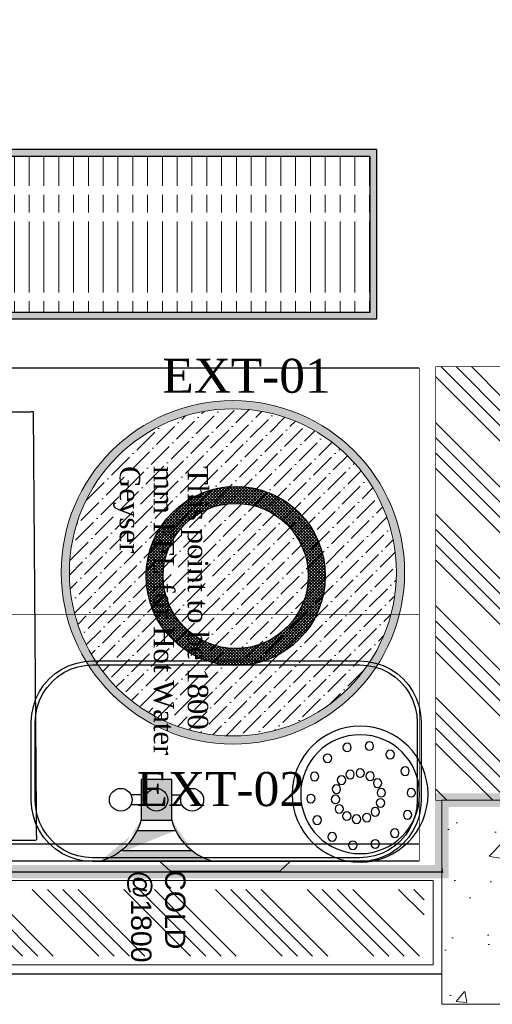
# Model space of a CAD drawing. Header units: millimetres. Extents: x 1277566 to 1493426, y 1039116 to 1145896.
# Tile 136 of 151: x 1405175 to 1405870, y 1133611 to 1135059. Entities that reach past the tile are written whole.
import ezdxf

# ---------------------------------------------------------------- set-up
doc = ezdxf.new("R2010")
doc.units = ezdxf.units.MM
doc.linetypes.add('11aa1PB-bd$0$11aa1PB-af$0$TRATTEGGIATA', pattern=[0.75, 0.5, -0.25])
for name, color, linetype, lineweight in [('A_ FURN', 26, 'Continuous', 20), ('CIVIL WALL HATCH', 7, 'Continuous', 5), ('CKD Dimensions', 3, 'Continuous', 0), ('CKD Equipments', 252, 'Continuous', 0), ('EXISTING COLUMN', 5, 'Continuous', 20), ('FRONT COUNTER', 214, 'Continuous', 18), ('L6', 252, 'Continuous', 13), ('PLASTER', 252, 'Continuous', 9), ('tile finish', 32, 'Continuous', 9), ('WALL', 7, 'Continuous', 40)]:
    doc.layers.add(name, color=color, linetype=linetype, lineweight=lineweight)
for name, color, linetype in [('CKD Plumbing', 6, 'Continuous'), ('Drain Grating', 4, 'Continuous'), ('Edges', 7, 'Continuous'), ('Equipment Name', 8, 'Continuous'), ('FAINTEQUIP', 253, 'Continuous'), ('kitchen equip1', 8, 'Continuous')]:
    doc.layers.add(name, color=color, linetype=linetype)
doc.styles.add('CKD_Dimension Text', font='BOOKOS.TTF')
doc.styles.get("Standard").update_dxf_attribs({"font": 'arial.ttf'})
pattern_1 = [(135, (217499.5531200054, -46618.93320748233), (-67.35192090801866, -67.35192090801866), []), (135, (217499.5531200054, -46596.48255748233), (-67.35192090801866, -67.35192090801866), []), (135, (217499.5531200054, -46574.03190748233), (-67.35192090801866, -67.35192090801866), []), (135, (217499.5531200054, -46551.58120748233), (-67.35192090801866, -67.35192090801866), [])]

# ---------------------------------------------------------------- blocks, each defined once
blk = doc.blocks.new('G$C46422E3B')
at = {"layer": 'A_ FURN', "ltscale": 2}
h = blk.add_hatch(dxfattribs=at)
h.set_pattern_fill('ANSI37', color=15)
h.set_pattern_definition([(45, (111347.4389452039, 475109.8172824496), (-2.245064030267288, 2.245064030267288), []), (135, (111347.4389452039, 475109.8172824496), (-2.245064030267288, -2.245064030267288), [])])
edge = h.paths.add_edge_path()
edge.add_arc((131.7416410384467, 131.7416410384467), 131.7416410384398, 0, 360)
edge = h.paths.add_edge_path(flags=16)
edge.add_arc((131.7416410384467, 131.7416410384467), 106.7416410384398, 0, 360)
at = {"layer": 'kitchen equip1'}
for radius in [131.7416410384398, 106.7416410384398]:
    blk.add_circle((131.7416410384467, 131.7416410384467), radius, dxfattribs=at)
blk = doc.blocks.new('G$CD7D92FFB')
h = blk.add_hatch(color=144)
h.dxf.hatch_style = 1
edge = h.paths.add_edge_path()
edge.add_arc((252.5, 252.5), 252.5, 0, 360)
edge = h.paths.add_edge_path(flags=16)
edge.add_arc((252.5, 252.5), 240.5, 0, 360)
h = blk.add_hatch()
h.set_pattern_fill('ANSI36', color=61, scale=120)
h.set_pattern_definition([(45, (-31984.95876750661, -8297.094405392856), (7.954951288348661, 29.16815472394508), [37.5, -7.5, 0, -7.5])])
h.paths.add_polyline_path([(493, 252.5, 0.9999999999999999), (12, 252.5, 0.9999999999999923)])
at = {"layer": 'CKD Equipments', "color": 25, "ltscale": 0.25}
for radius in [252.5, 240.5]:
    blk.add_circle((252.5, 252.5), radius, dxfattribs=at)
blk = doc.blocks.new('G$C4DC229AB')
at = {"layer": 'FAINTEQUIP', "color": 4, "linetype": '11aa1PB-bd$0$11aa1PB-af$0$TRATTEGGIATA'}
for p, q in [((0, 362.5966254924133, 0.03990826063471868), (507.6352756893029, 735.7004004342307, 0.03990826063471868)), ((774.1379720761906, 373.1037749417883, 0.03990826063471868), (507.6352756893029, 735.7004004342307, 0.03990826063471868)), ((266.5026963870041, 0, 0.03990826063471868), (0, 362.5966254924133, 0.03990826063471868))]:
    blk.add_line(p, q, dxfattribs=at)
blk = doc.blocks.new('G$C876A2DB4')
at = {"layer": 'CKD Plumbing'}
h = blk.add_hatch(color=5, dxfattribs=at)
h.dxf.hatch_style = 1
h.paths.add_polyline_path([(60, 105.0000313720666), (0, 105.0000313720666), (0, 60.00003137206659), (60, 60.00003137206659)])
edge = h.paths.add_edge_path()
edge.add_arc((37.50003978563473, 187.4999915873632), 85.51310803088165, 285.2550999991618, 344.7449000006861, ccw=False)
edge.add_line((120, 3.13720665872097e-05), (120, 165.0000313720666))
edge.add_line((75, 110.874031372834), (75, 53.65203137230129))
edge.add_arc((37.50003192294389, -22.4999607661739), 85.51312401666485, 15.2551192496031, 74.74491924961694)
edge.add_line((105, 29.44803137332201), (105, 135.5220313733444))
at = {"layer": 'CKD Plumbing', "color": 5}
for p, q in [((120, 165.0000313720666, 8910.120359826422), (120, 3.13720665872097e-05, 8910.120359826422)), ((105, 135.5220313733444, 8910.120359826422), (105, 29.44803137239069, 8910.120359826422)), ((22.5, 105.0000313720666, 8910.120359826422), (22.5, 120.0000313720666, 8910.120359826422)), ((37.5, 105.0000313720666, 8910.120359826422), (37.5, 120.0000313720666, 8910.120359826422)), ((75, 53.65203137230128, 8910.120359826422), (75, 110.874031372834, 8910.120359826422)), ((22.5, 60.00003137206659, 8910.120359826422), (22.5, 45.00003137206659, 8910.120359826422)), ((37.5, 60.00003137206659, 8910.120359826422), (37.5, 45.00003137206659, 8910.120359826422))]:
    blk.add_line(p, q, dxfattribs=at)
at = {"layer": 'CKD Plumbing', "color": 5, "elevation": 8910.120359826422}
blk.add_lwpolyline([(60, 105.0000313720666), (0, 105.0000313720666), (0, 60.00003137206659), (60, 60.00003137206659)], close=True, dxfattribs=at)
at = {"layer": 'CKD Plumbing', "color": 5}
for centre in [(30, 135.0000313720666, 8910.120359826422), (30, 82.50003137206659, 8910.120359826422), (30, 30.00003137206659, 8910.120359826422)]:
    blk.add_circle(centre, 16.77051, dxfattribs=at)
for centre, start, end in [((37.5, 187.5000313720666, 8910.120359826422), 285.2550999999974, 344.7449000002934), ((37.5, -22.49996862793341, 8910.120359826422), 15.25510000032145, 74.74490000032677)]:
    blk.add_arc(centre, 85.51314, start, end, dxfattribs=at)
at = {"layer": 'CKD Plumbing', "color": 7, "insert": (133.514179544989, 125.1905917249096, -83.88463124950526), "char_height": 30, "width": 251, "attachment_point": 1}
blk.add_mtext('COLD\\P@1800', dxfattribs=at)
blk = doc.blocks.new('WATER GEYSER- SERVICE POINT')
at = {"layer": 'CKD Dimensions', "ltscale": 0.25}
blk.add_blockref('G$C876A2DB4', (68209.62440460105, 27784.40416734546, 83.88463124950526), dxfattribs=at)
at = {"layer": 'CKD Plumbing', "color": 7, "insert": (67748.97013466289, 27942.93024992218), "char_height": 30, "width": 447.4623655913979, "attachment_point": 1, "style": 'CKD_Dimension Text'}
blk.add_mtext('This point to be 1800 mm FFL for Hot Water Geyser ', dxfattribs=at)
blk = doc.blocks.new('100 DNT')
at = {"layer": 'CKD Plumbing'}
for centre, radius in [((-0.1292388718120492, -4.683218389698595), 101.6), ((-0.1292388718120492, -4.683218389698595), 88.89999999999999), ((-14.03453320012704, 67.29299541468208), 6.35), ((-44.99260977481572, 54.56406472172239), 6.35), ((19.38060604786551, 65.32915967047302), 6.35), ((48.63452983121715, 49.06151924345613), 6.35), ((-67.361996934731, 29.66348842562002), 6.35), ((-0.3580487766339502, 27.00860566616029), 6.35), ((14.86857522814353, 24.79299610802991), 6.35), ((-26.26395801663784, 11.87497228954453), 6.35), ((-15.03807992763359, 22.39821634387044), 6.35), ((27.62597246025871, 16.19021631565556), 6.35), ((67.93313976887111, 21.71207982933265), 6.35), ((-76.71216321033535, -2.476868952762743), 6.35), ((-31.81226021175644, -2.476868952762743), 6.35), ((-31.81226021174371, -2.476868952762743), 6.35), ((-31.8122602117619, -2.476868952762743), 6.35), ((-31.81226021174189, -2.476868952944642), 6.35), ((-31.81226021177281, -2.476868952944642), 6.35), ((-31.81226021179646, -2.476868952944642), 6.35), ((-31.8122602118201, -2.476868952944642), 6.35), ((-31.81226021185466, -2.476868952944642), 6.35), ((-31.81226021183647, -2.476868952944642), 6.35), ((-31.81226021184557, -2.476868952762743), 6.35), ((-31.81226021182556, -2.476868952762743), 6.35), ((-31.8122602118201, -2.476868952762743), 6.35), ((-31.81226021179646, -2.476868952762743), 6.35), ((-31.81226021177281, -2.476868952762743), 6.35), ((-31.8122602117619, -2.476868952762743), 6.35), ((-31.8122602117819, -2.476868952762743), 6.35), ((-31.81226021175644, -2.476868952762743), 6.35), ((-31.81226021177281, -2.476868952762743), 6.35), ((-31.81226021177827, -2.476868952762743), 6.35), ((-31.81226021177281, -2.476868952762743), 6.35), ((-31.812260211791, -2.476868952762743), 6.35), ((-31.81226021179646, -2.476868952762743), 6.35), ((-31.81226021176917, -2.476868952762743), 6.35), ((-31.81226021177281, -2.476868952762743), 6.35), ((-31.81226021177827, -2.476868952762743), 6.35), ((-31.81226021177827, -2.476868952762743), 6.35), ((-31.81226021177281, -2.476868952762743), 6.35), ((35.38738393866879, 2.90415233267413), 6.35), ((-30.58407721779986, -17.81474921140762), 6.35), ((36.61556693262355, -12.43372792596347), 6.35), ((73.45410948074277, -11.30226667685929), 6.35), ((-71.19119349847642, -35.49121545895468), 6.35), ((-22.82266573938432, -31.10081319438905), 6.35), ((31.06726473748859, -26.78556916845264), 6.35), ((-10.06526850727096, -39.70359298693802), 6.35), ((5.161355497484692, -41.91920254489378), 6.35), ((19.84138664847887, -37.30881322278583), 6.35), ((64.1039432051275, -43.44262405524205), 6.35), ((-51.89258356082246, -62.84065487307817), 6.35), ((-22.63865977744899, -79.10829530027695), 6.35), ((41.73455604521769, -68.34320035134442), 6.35), ((10.77647947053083, -81.07213104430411), 6.35)]:
    blk.add_circle(centre, radius, dxfattribs=at)
blk = doc.blocks.new('100DNT')
at = {"layer": 'CKD Plumbing'}
blk.add_blockref('100 DNT', (0.1292388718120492, 4.683218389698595), dxfattribs=at)
blk = doc.blocks.new('1245')
at = {"layer": 'CKD Dimensions', "lineweight": -2, "ltscale": 0.2}
h = blk.add_hatch(color=2, dxfattribs=at)
h.dxf.hatch_style = 1
h.paths.add_polyline_path([(4094240.56659865, -7977.536699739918), (4096240.56659865, -7977.536699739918), (4096240.56659865, -8227.536699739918), (4094240.56659865, -8227.536699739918)])
h.paths.add_polyline_path([(4094250.56659865, -7987.536699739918), (4096230.56659865, -7987.536699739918), (4096230.56659865, -8217.536699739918), (4094250.56659865, -8217.536699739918)], flags=16)
at = {"layer": 'Drain Grating', "linetype": 'Continuous', "lineweight": 5}
h = blk.add_hatch(dxfattribs=at)
h.set_pattern_fill('ACAD_ISO08W100', color=256, scale=4.354285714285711, angle=89.99999999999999, style=0)
h.set_pattern_definition([(90, (4021418.248856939, -757366.1020017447), (-21.77142857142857, 7.61295788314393e-15), [104.5028571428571, -13.06285714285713, 26.12571428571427, -13.06285714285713])])
h.paths.add_polyline_path([(4094250.56659865, -7987.536699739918), (4096230.56659865, -7987.536699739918), (4096230.56659865, -8217.536699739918), (4094250.56659865, -8217.536699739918)])
at = {"layer": 'CKD Dimensions', "lineweight": -2, "ltscale": 0.2}
for points in [[(4094240.56659865, -7977.536699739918), (4096240.56659865, -7977.536699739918), (4096240.56659865, -8227.536699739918), (4094240.56659865, -8227.536699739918)], [(4094250.56659865, -7987.536699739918), (4096230.56659865, -7987.536699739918), (4096230.56659865, -8217.536699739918), (4094250.56659865, -8217.536699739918)]]:
    blk.add_lwpolyline(points, close=True, dxfattribs=at)

msp = doc.modelspace()

# ---------------------------------------------------------------- hatches: boundary and pattern name
at = {"layer": 'CIVIL WALL HATCH'}
h = msp.add_hatch(dxfattribs=at)
h.set_pattern_fill('ANSI34', color=256, scale=5, angle=90)
h.set_pattern_definition(pattern_1)
edge = h.paths.add_edge_path()
edge.add_line((1405786.900548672, 1134547.119167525), (1405786.900548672, 1133911.44782282))
edge.add_line((1405786.900548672, 1133911.44782282), (1405886.900548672, 1133911.44782282))
edge.add_line((1405886.900548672, 1133911.44782282), (1405886.900548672, 1134549.043568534))
edge.add_line((1405886.900548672, 1134549.043568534), (1405786.900548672, 1134549.043568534))
h = msp.add_hatch(dxfattribs=at)
h.set_pattern_fill('ANSI34', color=256, scale=5, angle=90)
h.set_pattern_definition(pattern_1)
h.paths.add_polyline_path([(1401842.30870866, 1133780.444186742), (1405770.301436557, 1133780.444186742), (1405770.301436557, 1133682.451458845), (1401842.30870866, 1133682.451458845)])
at = {"layer": 'EXISTING COLUMN', "linetype": 'Continuous'}
h = msp.add_hatch(dxfattribs=at)
h.set_pattern_fill('AR-CONC', color=256, style=2)
h.set_pattern_definition([(49.99999999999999, (560872.672475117, -27634.89782847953), (182.184668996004, -15.93908553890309), [19.05, -209.55]), (355, (560872.672475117, -27634.89782847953), (-35.24342142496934, 191.0568452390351), [15.24, -167.64058417]), (100.4514447, (560887.8544821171, -27636.22608197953), (146.9412470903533, 175.1177519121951), [16.19000879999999, -178.0902445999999]), (46.18420000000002, (560872.672475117, -27584.09782847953), (271.0790408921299, -42.04232793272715), [28.57499999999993, -314.3249999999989]), (96.63555760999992, (560895.262375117, -27587.60132847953), (237.404134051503, 247.4261245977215), [24.28502314, -267.13560816]), (351.1841511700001, (560872.672475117, -27584.09782847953), (237.404134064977, 247.4261245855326), [22.85996707, -251.45973192]), (21, (560898.072475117, -27596.79782847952), (151.6143912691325, -102.2651981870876), [19.05, -209.55]), (326.0000000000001, (560898.072475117, -27596.79782847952), (61.80202834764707, 184.1879661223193), [15.23999999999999, -167.6399999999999]), (71.45144499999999, (560910.7070077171, -27605.31992837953), (213.4164192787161, 81.92276888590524), [16.19000879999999, -178.0899375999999]), (37.50000000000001, (560872.672475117, -27634.89782847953), (3.088603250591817, 84.55503887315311), [0, -165.608, 0, -170.18, 0, -168.275]), (7.499999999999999, (560872.672475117, -27634.89782847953), (66.81966251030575, 100.1805748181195), [0, -97.02799999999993, 0, -161.7979999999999, 0, -64.13499999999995]), (327.5, (560816.030475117, -27634.89782847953), (135.5905951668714, -5.728743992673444), [0, -63.5, 0, -198.12, 0, -262.89]), (317.5, (560790.630475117, -27634.89782847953), (148.129181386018, 25.42649103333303), [0, -82.55, 0, -131.572, 0, -186.69])])
h.paths.add_polyline_path([(1405796.305072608, 1133611.44782282), (1405796.305072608, 1133911.44782282), (1406276.305072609, 1133911.44782282), (1406276.305072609, 1133611.44782282)])

# ---------------------------------------------------------------- linework, layer by layer
for p, q in [((1401816.305072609, 1133806.447822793), (1405796.305072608, 1133806.447822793)), ((1401816.305072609, 1133656.447822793), (1405796.305072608, 1133656.447822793))]:
    msp.add_line(p, q)
at = {"layer": 'CKD Dimensions', "const_width": 1}
msp.add_lwpolyline([(1405786.900548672, 1134549.043568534), (1405886.900548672, 1134549.043568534), (1405886.900548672, 1133911.44782282), (1405786.900548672, 1133911.44782282), (1405786.900548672, 1134547.119167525)], dxfattribs=at)
at = {"layer": 'Edges', "color": 6}
for p, q in [((1405248.047821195, 1134109.417823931), (1405259.231801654, 1134113.214273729)), ((1405259.231801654, 1134113.214273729), (1405270.815637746, 1134115.518441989)), ((1405270.815637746, 1134115.518441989), (1405282.398930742, 1134116.277651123)), ((1405282.398930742, 1134116.277651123), (1405675.698453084, 1134116.277651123)), ((1405675.698453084, 1134116.277651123), (1405687.28174608, 1134115.518441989)), ((1405687.28174608, 1134115.518441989), (1405698.865582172, 1134113.214273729)), ((1405698.865582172, 1134113.214273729), (1405710.049562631, 1134109.417823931)), ((1405227.634755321, 1134097.632334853), (1405237.455057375, 1134104.194050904)), ((1405231.155999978, 1134093.043359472), (1405240.347195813, 1134099.184720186)), ((1405237.455057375, 1134104.194050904), (1405248.047821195, 1134109.417823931)), ((1405240.347195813, 1134099.184720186), (1405250.261368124, 1134104.073848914)), ((1405250.261368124, 1134104.073848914), (1405260.728882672, 1134107.627091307)), ((1405260.728882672, 1134107.627091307), (1405271.570637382, 1134109.783650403)), ((1405271.570637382, 1134109.783650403), (1405282.587882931, 1134110.505758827)), ((1405282.587882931, 1134110.505758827), (1405675.509500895, 1134110.505758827)), ((1405675.509500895, 1134110.505758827), (1405686.526746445, 1134109.783650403)), ((1405686.526746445, 1134109.783650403), (1405697.368501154, 1134107.627091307)), ((1405697.368501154, 1134107.627091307), (1405707.836015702, 1134104.073848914)), ((1405707.836015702, 1134104.073848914), (1405717.750188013, 1134099.184720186)), ((1405710.049562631, 1134109.417823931), (1405720.642326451, 1134104.194050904)), ((1405717.750188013, 1134099.184720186), (1405726.941383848, 1134093.043359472)), ((1405720.642326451, 1134104.194050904), (1405730.462628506, 1134097.632334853)), ((1405210.967556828, 1134080.96513636), (1405218.754943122, 1134089.844948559)), ((1405215.556532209, 1134077.443891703), (1405222.845044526, 1134085.754847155)), ((1405218.754943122, 1134089.844948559), (1405227.634755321, 1134097.632334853)), ((1405222.845044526, 1134085.754847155), (1405231.155999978, 1134093.043359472)), ((1405726.941383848, 1134093.043359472), (1405735.252339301, 1134085.754847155)), ((1405730.462628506, 1134097.632334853), (1405739.342440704, 1134089.844948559)), ((1405735.252339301, 1134085.754847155), (1405742.540851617, 1134077.443891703)), ((1405739.342440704, 1134089.844948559), (1405747.129826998, 1134080.96513636)), ((1405199.18206775, 1134060.552070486), (1405204.405840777, 1134071.144834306)), ((1405204.405840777, 1134071.144834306), (1405210.967556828, 1134080.96513636)), ((1405209.415171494, 1134068.252695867), (1405215.556532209, 1134077.443891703)), ((1405742.540851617, 1134077.443891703), (1405748.682212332, 1134068.252695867)), ((1405747.129826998, 1134080.96513636), (1405753.691543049, 1134071.144834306)), ((1405753.691543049, 1134071.144834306), (1405758.915316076, 1134060.552070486)), ((1405195.385617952, 1134049.368090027), (1405199.18206775, 1134060.552070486)), ((1405200.972800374, 1134047.871009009), (1405204.526042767, 1134058.338523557)), ((1405204.526042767, 1134058.338523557), (1405209.415171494, 1134068.252695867)), ((1405748.682212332, 1134068.252695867), (1405753.571341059, 1134058.338523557)), ((1405753.571341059, 1134058.338523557), (1405757.124583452, 1134047.871009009)), ((1405758.915316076, 1134060.552070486), (1405762.711765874, 1134049.368090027)), ((1405193.081449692, 1134037.784253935), (1405195.385617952, 1134049.368090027)), ((1405198.816241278, 1134037.029254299), (1405200.972800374, 1134047.871009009)), ((1405757.124583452, 1134047.871009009), (1405759.281142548, 1134037.029254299)), ((1405762.711765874, 1134049.368090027), (1405765.015934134, 1134037.784253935)), ((1405192.322240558, 1134026.200960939), (1405193.081449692, 1134037.784253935)), ((1405192.322240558, 1133911.29046095), (1405192.322240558, 1134026.200960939)), ((1405198.094132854, 1134026.012008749), (1405198.816241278, 1134037.029254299)), ((1405198.094132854, 1133911.479413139), (1405198.094132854, 1134026.012008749)), ((1405759.281142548, 1134037.029254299), (1405760.003250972, 1134026.012008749)), ((1405760.003250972, 1134026.012008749), (1405760.003250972, 1133911.479413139)), ((1405765.015934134, 1134037.784253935), (1405765.775143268, 1134026.200960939)), ((1405765.775143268, 1134026.200960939), (1405765.775143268, 1133911.29046095)), ((1405193.081449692, 1133899.707167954), (1405192.322240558, 1133911.29046095)), ((1405198.816241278, 1133900.46216759), (1405198.094132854, 1133911.479413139)), ((1405760.003250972, 1133911.479413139), (1405759.281142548, 1133900.46216759)), ((1405765.775143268, 1133911.29046095), (1405765.015934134, 1133899.707167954)), ((1405195.385617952, 1133888.123331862), (1405193.081449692, 1133899.707167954)), ((1405200.972800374, 1133889.62041288), (1405198.816241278, 1133900.46216759)), ((1405759.281142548, 1133900.46216759), (1405757.124583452, 1133889.62041288)), ((1405765.015934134, 1133899.707167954), (1405762.711765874, 1133888.123331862)), ((1405199.18206775, 1133876.939351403), (1405195.385617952, 1133888.123331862)), ((1405204.526042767, 1133879.152898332), (1405200.972800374, 1133889.62041288)), ((1405757.124583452, 1133889.62041288), (1405753.571341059, 1133879.152898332)), ((1405762.711765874, 1133888.123331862), (1405758.915316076, 1133876.939351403)), ((1405204.405840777, 1133866.346587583), (1405199.18206775, 1133876.939351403)), ((1405209.415171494, 1133869.238726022), (1405204.526042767, 1133879.152898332)), ((1405215.556532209, 1133860.047530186), (1405209.415171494, 1133869.238726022)), ((1405748.682212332, 1133869.238726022), (1405742.540851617, 1133860.047530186)), ((1405753.571341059, 1133879.152898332), (1405748.682212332, 1133869.238726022)), ((1405758.915316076, 1133876.939351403), (1405753.691543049, 1133866.346587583)), ((1405210.967556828, 1133856.526285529), (1405204.405840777, 1133866.346587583)), ((1405218.754943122, 1133847.64647333), (1405210.967556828, 1133856.526285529)), ((1405222.845044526, 1133851.736574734), (1405215.556532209, 1133860.047530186)), ((1405742.540851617, 1133860.047530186), (1405735.252339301, 1133851.736574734)), ((1405747.129826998, 1133856.526285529), (1405739.342440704, 1133847.64647333)), ((1405753.691543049, 1133866.346587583), (1405747.129826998, 1133856.526285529)), ((1405227.634755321, 1133839.859087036), (1405218.754943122, 1133847.64647333)), ((1405231.155999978, 1133844.448062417), (1405222.845044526, 1133851.736574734)), ((1405237.455057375, 1133833.297370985), (1405227.634755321, 1133839.859087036)), ((1405240.347195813, 1133838.306701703), (1405231.155999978, 1133844.448062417)), ((1405250.261368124, 1133833.417572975), (1405240.347195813, 1133838.306701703)), ((1405717.750188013, 1133838.306701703), (1405707.836015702, 1133833.417572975)), ((1405726.941383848, 1133844.448062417), (1405717.750188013, 1133838.306701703)), ((1405730.462628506, 1133839.859087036), (1405720.642326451, 1133833.297370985)), ((1405735.252339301, 1133851.736574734), (1405726.941383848, 1133844.448062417)), ((1405739.342440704, 1133847.64647333), (1405730.462628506, 1133839.859087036)), ((1405248.047821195, 1133828.073597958), (1405237.455057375, 1133833.297370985)), ((1405259.231801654, 1133824.27714816), (1405248.047821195, 1133828.073597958)), ((1405260.728882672, 1133829.864330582), (1405250.261368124, 1133833.417572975)), ((1405270.815637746, 1133821.9729799), (1405259.231801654, 1133824.27714816)), ((1405271.570637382, 1133827.707771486), (1405260.728882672, 1133829.864330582)), ((1405282.587882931, 1133826.985663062), (1405271.570637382, 1133827.707771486)), ((1405675.509500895, 1133826.985663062), (1405282.587882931, 1133826.985663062)), ((1405686.526746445, 1133827.707771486), (1405675.509500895, 1133826.985663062)), ((1405697.368501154, 1133829.864330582), (1405686.526746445, 1133827.707771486)), ((1405698.865582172, 1133824.27714816), (1405687.28174608, 1133821.9729799)), ((1405707.836015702, 1133833.417572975), (1405697.368501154, 1133829.864330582)), ((1405710.049562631, 1133828.073597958), (1405698.865582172, 1133824.27714816)), ((1405720.642326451, 1133833.297370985), (1405710.049562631, 1133828.073597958)), ((1405282.398930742, 1133821.213770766), (1405270.815637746, 1133821.9729799)), ((1405381.434147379, 1133821.213770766), (1405282.398930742, 1133821.213770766)), ((1405381.434147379, 1133821.213770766), (1405397.010199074, 1133807.386733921)), ((1405573.297193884, 1133821.213770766), (1405381.434147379, 1133821.213770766)), ((1405573.297193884, 1133821.213770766), (1405557.721142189, 1133807.386733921)), ((1405675.698453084, 1133821.213770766), (1405573.297193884, 1133821.213770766)), ((1405687.28174608, 1133821.9729799), (1405675.698453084, 1133821.213770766)), ((1405397.010199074, 1133807.386733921), (1405557.721142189, 1133807.386733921))]:
    msp.add_line(p, q, dxfattribs=at)
at = {"layer": 'EXISTING COLUMN', "linetype": 'Continuous'}
msp.add_lwpolyline([(1405796.305072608, 1133611.44782282), (1405796.305072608, 1133911.44782282), (1406276.305072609, 1133911.44782282), (1406276.305072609, 1133611.44782282)], close=True, dxfattribs=at)
at = {"layer": 'FRONT COUNTER', "const_width": 20}
msp.add_lwpolyline([(1403586.453508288, 1133806.44852972), (1403586.557195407, 1135756.510671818), (1400713.851065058, 1135756.911327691), (1400713.879408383, 1138178.959877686), (1406977.399539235, 1138178.959877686), (1406977.399539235, 1133806.447822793), (1406276.305072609, 1133806.447822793), (1406276.305072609, 1133911.44782282), (1405796.305072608, 1133911.44782282), (1405796.305072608, 1133806.447822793), (1403586.453514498, 1133806.565323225)], dxfattribs=at)
at = {"layer": 'kitchen equip1'}
for p, q in [((1403607.271163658, 1134547.119167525), (1405763.071900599, 1134547.119167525)), ((1405763.071900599, 1133847.119167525), (1403607.271163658, 1133847.119167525)), ((1405763.071900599, 1133822.119167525), (1403607.271163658, 1133822.119167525))]:
    msp.add_line(p, q, dxfattribs=at)
at = {"layer": 'L6', "const_width": 1}
for points in [[(1405763.071900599, 1133822.119167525), (1405763.071900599, 1134547.119167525)], [(1403607.271163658, 1134184.619167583), (1405763.071900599, 1134184.619167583)]]:
    msp.add_lwpolyline(points, dxfattribs=at)
at = {"layer": 'PLASTER'}
msp.add_lwpolyline([(1401829.306890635, 1133793.446004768), (1405783.303254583, 1133793.446004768), (1405783.303254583, 1133669.449640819), (1401829.306890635, 1133669.449640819)], close=True, dxfattribs=at)
at = {"layer": 'tile finish'}
msp.add_lwpolyline([(1401816.305072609, 1133806.447822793), (1405796.305072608, 1133806.447822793), (1405796.305072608, 1133656.447822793), (1401816.305072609, 1133656.447822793)], close=True, dxfattribs=at)
at = {"layer": 'WALL', "const_width": 1}
msp.add_lwpolyline([(1405786.900548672, 1133911.44782282), (1405786.900548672, 1134549.043568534), (1405886.900548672, 1134549.043568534), (1405886.900548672, 1133911.44782282)], dxfattribs=at)

# ---------------------------------------------------------------- block references
at = {"rotation": 270}
msp.add_blockref('WATER GEYSER- SERVICE POINT', (1377509.585210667, 1202151.743572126, -8994.004991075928), dxfattribs=at)
at = {"layer": 'CKD Dimensions', "lineweight": -2, "ltscale": 0.2}
msp.add_blockref('1245', (-2690540.316060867, 1142846.242670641), dxfattribs=at)
at = {"layer": 'CKD Equipments', "ltscale": 0.25, "rotation": 234.1141489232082}
msp.add_blockref('G$C4DC229AB', (1404901.34965331, 1134695.375402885), dxfattribs=at)
at = {"layer": 'CKD Equipments', "ltscale": 0.25}
for name, p in [('G$CD7D92FFB', (1405236.390853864, 1133994.0266427)), ('G$C46422E3B', (1405361.352387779, 1134109.50708389))]:
    msp.add_blockref(name, p, dxfattribs=at)
at = {"layer": 'CKD Plumbing', "xscale": -0.9832238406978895, "yscale": 0.9832238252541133, "zscale": 0.9832238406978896, "rotation": 359.9999999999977}
msp.add_blockref('100DNT', (1405675.996638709, 1133920.370793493), dxfattribs=at)

# ---------------------------------------------------------------- texts
at = {"layer": 'Equipment Name', "char_height": 50, "width": 680.9324494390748, "attachment_point": 1, "style": 'CKD_Dimension Text'}
for s, insert in [('\\pxqc;EXT-01', (1405168.433361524, 1134560.538138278)), ('\\pxqc;EXT-02', (1405130.684197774, 1133952.856722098))]:
    msp.add_mtext(s, dxfattribs=dict(at, insert=insert))

doc.saveas('drawing.dxf')
